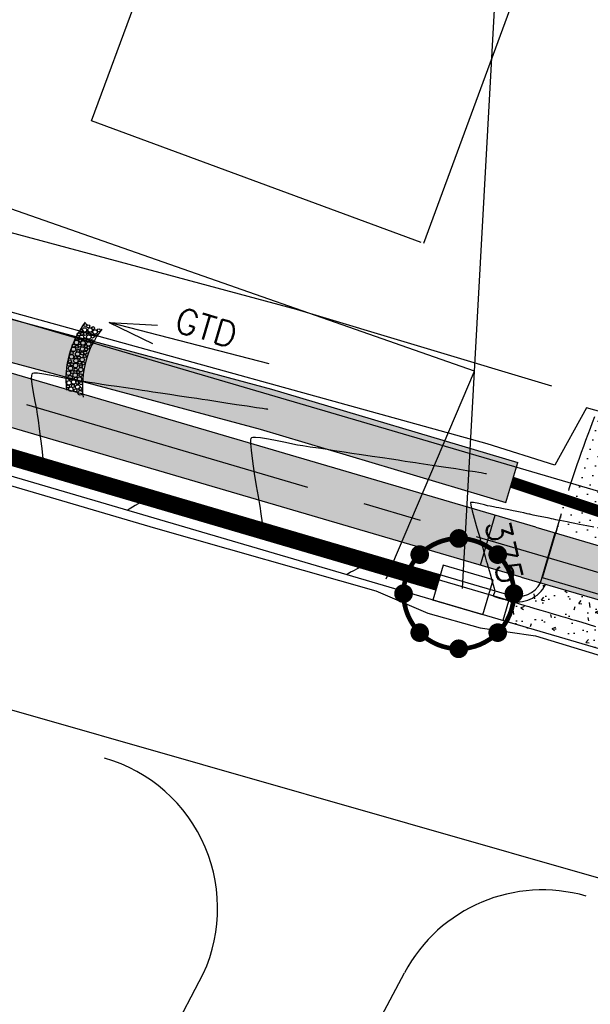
# Model space of a CAD drawing. Header units: feet. Extents: x 2087242 to 2092707, y 861919 to 865997.
# Tile 33 of 39: x 2092094 to 2092148, y 863432 to 863526. Entities that reach past the tile are written whole.
import ezdxf
from ezdxf.enums import TextEntityAlignment as Align

# ---------------------------------------------------------------- set-up
doc = ezdxf.new("R2010")
doc.units = ezdxf.units.FT
doc.header["$LTSCALE"] = 30
doc.header["$MEASUREMENT"] = 0
doc.linetypes.add('CENTER', pattern=[2, 1.25, -0.25, 0.25, -0.25])
doc.linetypes.add('HIDDEN', pattern=[0.375, 0.25, -0.125])
doc.layers.get('0').update_dxf_attribs({"color": 2})
for name, color, linetype in [('C-ANNO-TEXT-STRM', 3, 'Continuous'), ('C-DRIVEWAY', 1, 'Continuous'), ('C-DRIVEWAY-H', 1, 'Continuous'), ('C-EROS-IP', 52, 'Continuous'), ('C-EROS-SF', 2, 'SILT_FENCE'), ('C-GRADE-ESMT', 171, 'TCE'), ('C-RIPRAP', 62, 'Continuous'), ('C-STRM-PIPE', 1, 'HIDDEN'), ('C-STRM-STRC', 4, 'Continuous'), ('C-TOPO-MAJR-ORIG', 2, 'Continuous'), ('C-TOPO-MINR-ORIG', 1, 'Continuous'), ('C-TOPO-TXT', 2, 'Continuous'), ('GIS-BUILDING', 252, 'Continuous'), ('GIS-DRIVEWAY', 252, 'Continuous'), ('GIS-PAINT', 252, 'Continuous'), ('LOD', 80, 'LOD'), ('P-APRONH', 62, 'Continuous'), ('P-BOC', 2, 'Continuous'), ('P-CL', 62, 'CENTER'), ('P-EOP', 2, 'Continuous'), ('P-FOC', 62, 'Continuous'), ('P-PSE', 7, 'PSE'), ('P-SW', 3, 'Continuous'), ('P-SW-H', 254, 'Continuous')]:
    doc.layers.add(name, color=color, linetype=linetype)
doc.styles.add('L100', font='simplex', dxfattribs={"height": 2})
doc.styles.add('L80', font='simplex.shx', dxfattribs={"height": 2.4})
doc.styles.add('LINE', font='simplex.shx', dxfattribs={"height": 0.9})
doc.styles.get("Standard").update_dxf_attribs({"font": 'simplex.shx'})
doc.linetypes.add('LOD', pattern='A,1,-0.4,["LOD",Standard,S=0.12,R=0,X=-0.375,Y=-0.06],0', length=1.4)
doc.linetypes.add('PSE', pattern='A,0.5,-0.2,["PSE",LINE,S=0.1,R=0,X=-0.1,Y=-0.05],-0.25', length=0.95)
doc.linetypes.add('SILT_FENCE', pattern='A,0.5,-0.2,["SF",LINE,S=0.1,R=0,X=-0.1,Y=-0.05],-0.2', length=0.9)
doc.linetypes.add('TCE', pattern='A,0.5,-0.2,["TCE",LINE,S=0.1,R=0,X=-0.1,Y=-0.05],-0.25', length=0.95)

# ---------------------------------------------------------------- blocks, each defined once
blk = doc.blocks.new('pbox')
for p, q in [((2.5, 2.5), (-2.5, 2.5)), ((-2.5, 2.5), (-2.5, -1)), ((2.5, -1), (2.5, 2.5)), ((2.5, -1), (-2.5, -1))]:
    blk.add_line(p, q)
blk = doc.blocks.new('Stormip')
for points, const_width in [([(-0.448, 5.297, 1), (0.448, 5.297, 1)], 0.896), ([(-5.3, 0, 1), (5.3, 0, 1)], 0.448), ([(-4.193, 3.746, 1), (-3.298, 3.746, 1)], 0.896), ([(3.298, 3.746, 1), (4.193, 3.746, 1)], 0.896), ([(-5.745, 0, 1), (-4.849, 0, 1)], 0.896), ([(4.849, 0, 1), (5.745, 0, 1)], 0.896), ([(-4.193, -3.746, 1), (-3.298, -3.746, 1)], 0.896), ([(3.298, -3.746, 1), (4.193, -3.746, 1)], 0.896), ([(-0.448, -5.297, 1), (0.448, -5.297, 1)], 0.896)]:
    blk.add_lwpolyline(points, format="xyb", close=True, dxfattribs=dict(const_width=const_width))
for centre in [(0, 5.297), (-3.746, 3.746), (3.746, 3.746), (-5.297, 0), (5.297, 0), (-3.746, -3.746), (3.746, -3.746), (0, -5.297)]:
    blk.add_circle(centre, 0.795)

msp = doc.modelspace()

# ---------------------------------------------------------------- hatches: boundary and pattern name
at = {"layer": 'C-DRIVEWAY-H'}
h = msp.add_hatch(dxfattribs=at)
h.set_pattern_fill('DOTS', color=256, scale=15, angle=254)
h.set_pattern_definition([(254, (110.4222, -32.4042), (0.7719778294, -0.70900144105), [0, -0.9375])])
h.paths.add_polyline_path([(2092164.493, 863471.599), (2092167.665, 863482.406), (2092148.474, 863488.038), (2092145.302, 863477.231)])
at = {"layer": 'C-RIPRAP', "linetype": 'ByBlock'}
h = msp.add_hatch(dxfattribs=at)
h.set_pattern_fill('GRAVEL', color=256, scale=3.3333)
h.set_pattern_definition([(0, (2092101.153, 863492.84), (3.3333, 3.3333), [1, -2.3333]), (0, (2092103.153, 863493.1732), (3.3333, 3.3333), [0.83332, -2.49998]), (0, (2092102.9864, 863493.34), (3.3333, 3.3333), [0.66666, -2.66664]), (0, (2092101.9865, 863494.1732), (3.3333, 3.3333), [0.5, -0.5, 0.66666, -1.66665]), (0, (2092101.9865, 863494.34), (3.3333, 3.3333), [0.66666, -0.16667, 0.83332, -1.66665]), (0, (2092100.4865, 863495.0065), (3.3333, 3.3333), [0.83332, -2.49998]), (0, (2092103.653, 863495.1732), (3.3333, 3.3333), [0.83332, -2.49998]), (90, (2092100.4865, 863493.5065), (-3.3333, 3.3333), [0.5, -2.8333]), (90, (2092100.9865, 863496.0065), (-3.3333, 3.3333), [0.33333, -2.99997]), (90, (2092101.153, 863492.84), (-3.3333, 3.3333), [0.5, -2.8333]), (90, (2092101.4865, 863495.8398), (-3.3333, 3.3333), [0.16667, -3.16663]), (90, (2092101.653, 863494.5065), (-3.3333, 3.3333), [0.5, -2.8333]), (90, (2092101.9865, 863493.34), (-3.3333, 3.3333), [0.83332, -2.49998]), (90, (2092102.3198, 863495.673), (-3.3333, 3.3333), [0.5, -2.8333]), (90, (2092102.653, 863494.34), (-3.3333, 3.3333), [0.66666, -2.66664]), (90, (2092102.8198, 863494.34), (-3.3333, 3.3333), [0.66666, -2.66664]), (90, (2092103.153, 863492.84), (-3.3333, 3.3333), [0.33333, -2.99997]), (90, (2092103.653, 863493.34), (-3.3333, 3.3333), [0.83332, -2.49998]), (45, (2092100.8198, 863493.1732), (4e-16, 3.3333), [1.4142, -3.2998]), (45, (2092101.1531, 863493.3399), (4e-16, 3.3333), [0.7071, -4.0069]), (45, (2092102.653, 863495.1732), (4e-16, 3.3333), [0.9428, -3.7712]), (45, (2092102.653, 863495.3398), (4e-16, 3.3333), [0.7071, -4.0069]), (135, (2092101.4865, 863495.0065), (-3.3333, 4e-16), [0.2357, -4.4783]), (135, (2092100.8198, 863493.1732), (-3.3333, 4e-16), [0.4714, -4.2426]), (135, (2092101.8198, 863494.1732), (-3.3333, 4e-16), [0.4714, -4.2426]), (135, (2092102.653, 863495.0065), (-3.3333, 4e-16), [0.4714, -4.2426]), (135, (2092103.653, 863495.6732), (-3.3333, 4e-16), [0.7071, -4.0069]), (135, (2092103.653, 863495.5065), (-3.3333, 4e-16), [0.4714, -4.2426]), (135, (2092103.4864, 863495.8398), (-3.3333, 4e-16), [0.4714, -4.2426]), (135, (2092102.4864, 863492.8399), (-3.3333, 4e-16), [0.7071, -4.0069]), (26.565, (2092103.4864, 863494.8398), (3.3333, 1e-09), [0.37266, -7.08082]), (26.565, (2092102.6531, 863494.0065), (3.3333, 1e-09), [0.37266, -7.08082]), (26.565, (2092101.4865, 863495.0065), (3.3333, 1e-09), [0.74533, -6.70816]), (26.565, (2092101.6531, 863495.8398), (3.3333, 1e-09), [0.74533, -6.70816]), (26.565, (2092101.6531, 863495.0065), (3.3333, 1e-09), [0.74533, -6.70816]), (26.565, (2092103.6531, 863495.6732), (3.3333, 1e-09), [0.74533, -6.70816]), (26.565, (2092100.4865, 863494.0065), (3.3333, 1e-09), [1.11802, -6.33546]), (26.565, (2092100.4865, 863494.1732), (3.3333, 1e-09), [1.11802, -6.33546]), (26.565, (2092100.4865, 863495.5065), (3.3333, 1e-09), [1.11802, -6.33546]), (63.435, (2092102.1531, 863495.3398), (2e-10, 3.3333), [0.37266, -7.08082]), (63.435, (2092103.6531, 863495.1732), (2e-10, 3.3333), [0.37266, -4.47218, 0.74533, -1.86331]), (63.435, (2092103.3198, 863494.8398), (2e-10, 3.3333), [0.74533, -6.70816]), (63.435, (2092101.3198, 863495.1732), (2e-10, 3.3333), [0.74533, -6.70816]), (63.435, (2092101.1531, 863495.1732), (2e-10, 3.3333), [0.74533, -6.70816]), (63.435, (2092102.3198, 863495.5065), (2e-10, 3.3333), [1.11802, -6.33546]), (116.565, (2092101.4865, 863494.6732), (-1e-09, 3.3333), [0.37266, -7.08082]), (116.565, (2092103.6531, 863494.3398), (-1e-09, 3.3333), [0.37266, -7.08082]), (116.565, (2092102.9864, 863493.3399), (-1e-09, 3.3333), [0.74533, -6.70816]), (116.565, (2092102.8198, 863493.5065), (-1e-09, 3.3333), [0.74533, -6.70816]), (116.565, (2092103.1531, 863495.8398), (-1e-09, 3.3333), [0.74533, -6.70816]), (116.565, (2092100.4865, 863494.1732), (-1e-09, 3.3333), [0.74533, -6.70816]), (116.565, (2092102.1531, 863492.8399), (-1e-09, 3.3333), [1.11802, -6.33546]), (153.435, (2092103.3198, 863494.8398), (-3.3333, 2e-10), [0.74533, -6.70816]), (153.435, (2092103.4864, 863494.6732), (-3.3333, 2e-10), [0.74533, -6.70816]), (153.435, (2092100.9865, 863493.0065), (-3.3333, 2e-10), [0.37266, -7.08082]), (153.435, (2092101.9865, 863494.3398), (-3.3333, 2e-10), [0.37266, -7.08082]), (153.435, (2092102.6531, 863495.3398), (-3.3333, 2e-10), [0.37266, -7.08082])])
h.paths.add_polyline_path([(2092060.487, 863505.987), (2092059.449, 863502.124), (2092116.783, 863486.724), (2092140.382, 863479.693), (2092141.524, 863483.527), (2092117.873, 863490.573)])
at = {"layer": 'P-APRONH'}
h = msp.add_hatch(dxfattribs=at)
h.set_pattern_fill('AR-CONC', color=256, scale=0.5)
h.set_pattern_definition([(50, (-53.037, -9.8962), (3.586300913, -0.313760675), [0.375, -4.125]), (355, (-53.037, -9.896), (-0.693756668, 3.7609606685), [0.3, -3.3]), (100.4514, (-52.7383, -9.9223), (2.8925469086, 3.4471977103), [0.31870095, -3.50571056]), (46.1842, (-53.037, -8.896), (5.336205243, -0.827595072), [0.5625, -6.1875]), (96.6356, (-52.5924, -8.965), (4.673313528, 4.870589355), [0.47805144, -5.258565]), (351.1842, (-53.037, -8.896), (4.673309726, 4.870593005), [0.45, -4.95]), (21, (-52.537, -9.1462), (2.9845352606, -2.0130944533), [0.375, -4.125]), (326, (-52.537, -9.146), (1.2165766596, 3.625750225), [0.3, -3.3]), (71.4514, (-52.2884, -9.314), (4.201113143, 1.6126524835), [0.31870095, -3.50571056]), (37.5, (-53.0371, -9.8962), (0.0607992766, 1.66446926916), [0, -3.26, 0, -3.35, 0, -3.3125]), (7.5, (-53.0371, -9.8962), (1.3153476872, 1.9720585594), [0, -1.91, 0, -3.185, 0, -1.2625]), (327.5, (-54.1521, -9.8962), (2.6691121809, -0.1127743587), [0, -1.25, 0, -3.9, 0, -5.175]), (317.5, (-54.6521, -9.8962), (2.9159308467, 0.5005249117), [0, -1.625, 0, -2.59, 0, -3.675])])
h.paths.add_polyline_path([(2092144.193, 863471.824), (2092143.705, 863471.968, -0.356394), (2092140.792, 863470.738), (2092140.651, 863470.259, 0.365977)])
h.paths.add_polyline_path([(2092162.505, 863466.451), (2092144.193, 863471.824, -0.365977), (2092140.651, 863470.259), (2092140.088, 863468.34), (2092164.076, 863461.3), (2092164.639, 863463.219, -0.365977)])
h.paths.add_polyline_path([(2092162.993, 863466.308), (2092162.505, 863466.451, 0.365977), (2092164.639, 863463.219), (2092164.78, 863463.699, -0.356394)])
at = {"layer": 'P-SW-H', "linetype": 'ByBlock'}
h = msp.add_hatch(color=256, dxfattribs=at)
h.dxf.hatch_style = 1
edge = h.paths.add_edge_path()
edge.add_arc((2092118.632, 864517.719), 993, 252.886871, 254.539605, ccw=False)
edge.add_line((2091826.432, 863568.683), (2091813.279, 863572.733))
edge.add_arc((2092104.743, 864519.379), 990.5, 250.408584, 252.886871, ccw=False)
edge.add_arc((2091805.311, 863678.077), 97.5, 235.46954, 250.40858, ccw=False)
edge.add_line((2091750.043, 863597.754), (2091730.892, 863610.932))
edge.add_line((2091730.892, 863610.932), (2091727.737, 863607.033))
edge.add_line((2091727.737, 863607.033), (2091747.209, 863593.635))
edge.add_arc((2091805.311, 863678.077), 102.5, 235.46954, 250.40858)
edge.add_arc((2092104.743, 864519.379), 995.5, 250.408584, 252.886871)
edge.add_line((2091811.808, 863567.955), (2091824.961, 863563.905))
edge.add_arc((2092118.632, 864517.719), 998, 252.886871, 254.539605)
edge.add_line((2091852.593, 863555.832), (2091876.556, 863549.204))
edge.add_line((2091876.556, 863549.204), (2091877.95, 863546.743))
edge.add_line((2091877.95, 863546.743), (2091892.52, 863542.714))
edge.add_line((2091892.52, 863542.714), (2091894.98, 863544.108))
edge.add_line((2091894.98, 863544.108), (2091925.291, 863535.725))
edge.add_line((2091925.291, 863535.725), (2091934.357, 863533.174))
edge.add_line((2091934.357, 863533.174), (2091935.711, 863537.987))
edge.add_line((2091935.711, 863537.987), (2091926.624, 863540.544))
edge.add_line((2091926.624, 863540.544), (2091897.043, 863548.725))
edge.add_line((2091897.043, 863548.725), (2091892.122, 863545.936))
edge.add_line((2091892.122, 863545.936), (2091879.948, 863549.303))
edge.add_line((2091879.948, 863549.303), (2091877.159, 863554.225))
edge.add_line((2091877.159, 863554.225), (2091853.926, 863560.651))
edge = h.paths.add_edge_path()
edge.add_line((2092024.309, 863512.216), (2091958.8, 863531.44))
edge.add_line((2091958.8, 863531.44), (2091957.444, 863526.627))
edge.add_line((2091957.444, 863526.627), (2092022.901, 863507.419))
edge.add_line((2092022.901, 863507.419), (2092052.744, 863498.661))
edge.add_line((2092052.744, 863498.661), (2092141.835, 863472.517))
edge.add_line((2092141.835, 863472.517), (2092164.864, 863465.759))
edge.add_line((2092164.864, 863465.759), (2092274.515, 863433.581))
edge.add_line((2092274.515, 863433.581), (2092289.866, 863429.076))
edge.add_line((2092289.866, 863429.076), (2092336.778, 863415.309))
edge.add_arc((2092055.899, 862458.171), 997.5, 70.770449, 73.645307, ccw=False)
edge.add_line((2092384.429, 863400.017), (2092491.536, 863362.657))
edge.add_line((2092491.536, 863362.657), (2092498.284, 863359.85))
edge.add_line((2092498.284, 863359.85), (2092519.475, 863351.037))
edge.add_line((2092519.475, 863351.037), (2092532.285, 863345.709))
edge.add_line((2092532.285, 863345.709), (2092580.359, 863325.175))
edge.add_line((2092580.359, 863325.175), (2092607.086, 863313.759))
edge.add_line((2092607.086, 863313.759), (2092622.078, 863307.355))
edge.add_line((2092622.078, 863307.355), (2092624.662, 863304.931))
edge.add_arc((2092625.786, 863319.889), 15, 265.7024, 317.12516)
edge.add_line((2092636.778, 863309.683), (2092624.042, 863311.954))
edge.add_line((2092624.042, 863311.954), (2092609.05, 863318.357))
edge.add_line((2092609.05, 863318.357), (2092582.772, 863329.581))
edge.add_line((2092582.772, 863329.581), (2092534.227, 863350.317))
edge.add_line((2092534.227, 863350.317), (2092521.395, 863355.653))
edge.add_line((2092521.395, 863355.653), (2092499.899, 863364.594))
edge.add_line((2092499.899, 863364.594), (2092493.321, 863367.33))
edge.add_line((2092493.321, 863367.33), (2092386.076, 863404.738))
edge.add_arc((2092055.899, 862458.171), 1002.5, 70.770449, 73.645307)
edge.add_line((2092338.186, 863420.107), (2092291.274, 863433.873))
edge.add_line((2092291.274, 863433.873), (2092275.923, 863438.378))
edge.add_line((2092275.923, 863438.378), (2092166.272, 863470.556))
edge.add_line((2092166.272, 863470.556), (2092143.243, 863477.314))
edge.add_line((2092143.243, 863477.314), (2092054.152, 863503.459))
edge.add_line((2092054.152, 863503.459), (2092024.309, 863512.216))

# ---------------------------------------------------------------- linework, layer by layer
at = {"layer": 'C-ANNO-TEXT-STRM'}
msp.add_line((2092136.208, 863471.437), (2092140.278, 863545.291), dxfattribs=at)
at = {"layer": 'C-DRIVEWAY'}
for p, q in [((2092143.895, 863472.433), (2092145.715, 863478.636)), ((2092163.085, 863466.802), (2092143.895, 863472.433))]:
    msp.add_line(p, q, dxfattribs=at)
at = {"layer": 'C-DRIVEWAY', "linetype": 'HIDDEN', "flags": 128}
msp.add_lwpolyline([(2092148.894, 863487.915, 0.022303), (2092145.715, 863478.636), (2092145.162, 863476.751)], format="xyb", dxfattribs=at)
at = {"layer": 'C-EROS-IP'}
for p, q in [((2092117.651, 863493.01), (2092102.269, 863496.948)), ((2092102.269, 863496.948), (2092106.449, 863494.94)), ((2092102.269, 863496.948), (2092106.9, 863496.701))]:
    msp.add_line(p, q, dxfattribs=at)
at = {"layer": 'C-EROS-IP', "color": 1}
for centre, radius in [((2092099.982, 863496.715), 0.146), ((2092100.263, 863496.598), 0.146), ((2092100.73, 863496.42), 0.146), ((2092099.186, 863495.425), 0.146), ((2092099.344, 863495.83), 0.146), ((2092099.622, 863495.543), 0.215), ((2092099.618, 863496.173), 0.146), ((2092099.68, 863495.878), 0.146), ((2092099.903, 863496.25), 0.215), ((2092099.948, 863495.857), 0.146), ((2092100.229, 863495.947), 0.146), ((2092100.315, 863495.563), 0.215), ((2092100.452, 863496.249), 0.215), ((2092100.614, 863495.864), 0.146), ((2092100.689, 863495.61), 0.146), ((2092100.912, 863496.05), 0.215), ((2092101.012, 863495.754), 0.146), ((2092101.279, 863496.214), 0.146), ((2092098.863, 863494.733), 0.146), ((2092099.134, 863495.042), 0.215), ((2092099.172, 863494.63), 0.146), ((2092099.44, 863494.746), 0.146), ((2092099.488, 863495.233), 0.146), ((2092099.704, 863494.418), 0.215), ((2092099.759, 863494.994), 0.215), ((2092099.955, 863495.329), 0.146), ((2092100.037, 863494.684), 0.146), ((2092100.222, 863495.24), 0.146), ((2092100.301, 863494.905), 0.215), ((2092100.27, 863494.561), 0.146), ((2092100.593, 863495.185), 0.146), ((2092098.654, 863493.67), 0.215), ((2092098.678, 863494.04), 0.146), ((2092098.846, 863494.384), 0.215), ((2092099.049, 863493.642), 0.146), ((2092099.244, 863493.931), 0.215), ((2092099.296, 863494.245), 0.146), ((2092099.378, 863493.6), 0.146), ((2092099.673, 863494.005), 0.146), ((2092099.927, 863493.737), 0.146), ((2092099.989, 863494.06), 0.146), ((2092100.051, 863494.382), 0.146), ((2092098.396, 863492.921), 0.146), ((2092098.558, 863492.559), 0.215), ((2092098.499, 863493.23), 0.146), ((2092098.705, 863492.956), 0.146), ((2092099.038, 863492.833), 0.215), ((2092099.079, 863493.3), 0.215), ((2092099.44, 863493.1), 0.146), ((2092099.557, 863492.763), 0.146), ((2092099.684, 863493.396), 0.215), ((2092099.802, 863493.037), 0.146), ((2092098.359, 863492.099), 0.215), ((2092098.51, 863491.66), 0.215), ((2092098.733, 863492.215), 0.146), ((2092099.004, 863491.907), 0.215), ((2092099.056, 863492.427), 0.146), ((2092099.296, 863492.187), 0.146), ((2092099.546, 863492.435), 0.215), ((2092099.543, 863491.899), 0.146), ((2092098.314, 863490.822), 0.146), ((2092098.414, 863491.166), 0.215), ((2092098.853, 863491.248), 0.215), ((2092098.788, 863490.87), 0.146), ((2092099.069, 863491.576), 0.146), ((2092099.244, 863490.775), 0.215), ((2092099.207, 863491.165), 0.146), ((2092099.423, 863491.516), 0.215), ((2092099.564, 863491.137), 0.146), ((2092098.599, 863490.555), 0.215), ((2092099.035, 863490.444), 0.146), ((2092099.492, 863490.212), 0.215), ((2092099.522, 863490.602), 0.146)]:
    msp.add_circle(centre, radius, dxfattribs=at)
for centre in [(2092107.153, 863491.488), (2092108.747, 863490.827)]:
    msp.add_arc(centre, 9.043, 142.53766, 186.54497, dxfattribs=at)
at = {"layer": 'C-EROS-SF', "flags": 128}
msp.add_lwpolyline([(2092052.744, 863498.661, 0.356394), (2092054.531, 863496.052), (2092131.01, 863473.609)], format="xyb", dxfattribs=at)
at = {"layer": 'C-GRADE-ESMT', "ltscale": 0.75, "flags": 128}
msp.add_lwpolyline([(2092012.703, 863529.079), (2092029.741, 863524.084), (2092032.232, 863532.572), (2092068.694, 863521.872), (2092066.037, 863512.818), (2092120.246, 863498.242), (2092144.769, 863490.879)], dxfattribs=at)
at = {"layer": 'C-RIPRAP', "linetype": 'ByBlock'}
msp.add_line((2092140.382, 863479.693, 371), (2092141.524, 863483.527, 371), dxfattribs=at)
at = {"layer": 'C-RIPRAP', "linetype": 'ByBlock', "elevation": 371, "flags": 128}
for points in [[(2092060.487, 863505.987), (2092117.873, 863490.573), (2092141.524, 863483.527)], [(2092059.449, 863502.124), (2092116.783, 863486.724), (2092140.382, 863479.693)]]:
    msp.add_lwpolyline(points, dxfattribs=at)
at = {"layer": 'C-STRM-PIPE', "color": 1, "linetype": 'Continuous'}
for p, q in [((2092134.07, 863472.711), (2091996.12, 863513.193)), ((2092133.648, 863471.272), (2091995.698, 863511.754)), ((2092171.23, 863471.995), (2092141.109, 863482.086)), ((2092170.914, 863471.046), (2092140.787, 863481.138))]:
    msp.add_line(p, q, dxfattribs=at)
at = {"layer": 'C-STRM-PIPE', "flags": 128}
for points, const_width in [([(2092133.859, 863471.991), (2091995.909, 863512.474)], 1.5), ([(2092171.073, 863471.52), (2092140.953, 863481.61)], 1)]:
    msp.add_lwpolyline(points, dxfattribs=dict(at, const_width=const_width))
at = {"layer": 'C-TOPO-MAJR-ORIG', "color": 2, "linetype": 'Continuous', "lineweight": -3, "elevation": 375}
msp.add_lwpolyline([(2092148.827, 863477.307), (2092148.158, 863477.44), (2092147.44, 863477.581), (2092146.838, 863477.7), (2092146.518, 863477.763), (2092146.261, 863477.814), (2092145.891, 863477.887), (2092145.541, 863477.956), (2092145.343, 863477.995), (2092145.171, 863478.031), (2092144.938, 863478.078), (2092144.766, 863478.114), (2092144.522, 863478.164), (2092144.029, 863478.266), (2092143.459, 863478.383), (2092142.985, 863478.48), (2092142.779, 863478.523), (2092142.679, 863478.546), (2092142.578, 863478.569), (2092142.419, 863478.605), (2092142.087, 863478.681), (2092141.75, 863478.758), (2092141.576, 863478.797), (2092141.426, 863478.827), (2092141.275, 863478.855), (2092141.08, 863478.893), (2092140.652, 863478.975), (2092140.139, 863479.073), (2092139.687, 863479.16), (2092139.446, 863479.207), (2092139.199, 863479.254), (2092138.867, 863479.318), (2092138.62, 863479.365), (2092138.316, 863479.442), (2092137.782, 863479.575), (2092137.255, 863479.681), (2092136.972, 863479.677), (2092136.992, 863479.421), (2092137.124, 863478.869), (2092137.319, 863478.168), (2092137.526, 863477.466), (2092137.694, 863476.912), (2092137.773, 863476.652), (2092137.832, 863476.44), (2092137.912, 863476.156), (2092137.971, 863475.944), (2092138.043, 863475.691), (2092138.146, 863475.32), (2092138.224, 863475.044), (2092138.288, 863474.816), (2092138.389, 863474.455), (2092138.493, 863474.083), (2092138.566, 863473.824), (2092138.666, 863473.473), (2092138.854, 863472.822), (2092139.065, 863472.081), (2092139.237, 863471.462), (2092139.309, 863471.175), (2092139.266, 863471.027), (2092139.192, 863470.83), (2092139.17, 863470.701), (2092139.361, 863470.624), (2092139.755, 863470.508), (2092140.143, 863470.402), (2092140.319, 863470.355), (2092140.377, 863470.338), (2092140.586, 863470.276), (2092141.086, 863470.128), (2092141.688, 863469.95), (2092142.206, 863469.797), (2092142.45, 863469.724), (2092142.578, 863469.686), (2092142.751, 863469.635), (2092142.879, 863469.597), (2092143.143, 863469.519), (2092143.716, 863469.349), (2092144.406, 863469.145), (2092145.018, 863468.964), (2092145.362, 863468.862), (2092145.64, 863468.779), (2092146.038, 863468.662), (2092146.435, 863468.544), (2092146.714, 863468.461), (2092147.005, 863468.375), (2092147.559, 863468.211), (2092148.259, 863468.004), (2092148.989, 863467.787)], dxfattribs=at)
at = {"layer": 'C-TOPO-MINR-ORIG', "color": 1, "linetype": 'Continuous', "lineweight": -3}
for points, elevation in [([(2092117.522, 863488.62), (2092117.472, 863488.627), (2092117.328, 863488.649), (2092117.011, 863488.697), (2092116.433, 863488.784), (2092115.529, 863488.92), (2092114.512, 863489.073), (2092113.478, 863489.229), (2092112.521, 863489.373), (2092111.737, 863489.491), (2092111.221, 863489.569), (2092110.68, 863489.65), (2092109.917, 863489.765), (2092109.023, 863489.9), (2092108.09, 863490.04), (2092107.208, 863490.173), (2092106.469, 863490.285), (2092105.963, 863490.361), (2092105.458, 863490.437), (2092104.729, 863490.547), (2092103.877, 863490.675), (2092103.002, 863490.807), (2092102.204, 863490.927), (2092101.583, 863491.021), (2092101.241, 863491.072), (2092100.894, 863491.124), (2092100.398, 863491.199), (2092099.851, 863491.282), (2092099.355, 863491.356), (2092099.008, 863491.409), (2092098.585, 863491.496), (2092097.826, 863491.662), (2092096.903, 863491.853), (2092095.988, 863492.015), (2092095.377, 863492.086), (2092095.047, 863492.088), (2092094.909, 863492.058), (2092094.869, 863492.032), (2092094.842, 863491.994), (2092094.807, 863491.87), (2092094.797, 863491.58), (2092094.845, 863491.044), (2092094.974, 863490.23), (2092095.134, 863489.384), (2092095.282, 863488.639), (2092095.371, 863488.13), (2092095.442, 863487.581), (2092095.552, 863486.741), (2092095.678, 863485.782), (2092095.795, 863484.876), (2092095.881, 863484.194), (2092095.914, 863483.909), (2092095.865, 863483.726), (2092095.817, 863483.578), (2092095.792, 863483.502), (2092095.773, 863483.429), (2092095.982, 863483.364), (2092096.456, 863483.224), (2092096.977, 863483.07), (2092097.324, 863482.968), (2092097.616, 863482.881), (2092098.032, 863482.757), (2092098.447, 863482.634), (2092098.739, 863482.547), (2092099.048, 863482.455), (2092099.642, 863482.278), (2092100.393, 863482.055), (2092101.176, 863481.821), (2092101.867, 863481.616), (2092102.338, 863481.476), (2092102.851, 863481.332), (2092103.641, 863481.118), (2092104.544, 863480.87), (2092105.395, 863480.626), (2092105.928, 863480.459), (2092106.187, 863480.363), (2092106.272, 863480.318), (2092106.284, 863480.301), (2092106.277, 863480.276), (2092106.206, 863480.204), (2092105.99, 863480.056), (2092105.583, 863479.82), (2092105.064, 863479.541), (2092104.768, 863479.383), (2092104.528, 863479.237), (2092104.209, 863479.044), (2092104.013, 863478.926)], 373), ([(2092138.517, 863482.423), (2092138.498, 863482.427), (2092138.427, 863482.44), (2092138.266, 863482.471), (2092138.012, 863482.519), (2092137.776, 863482.563), (2092137.433, 863482.615), (2092136.635, 863482.736), (2092135.56, 863482.898), (2092134.386, 863483.074), (2092133.289, 863483.239), (2092132.45, 863483.365), (2092132.043, 863483.426), (2092131.692, 863483.479), (2092131.191, 863483.555), (2092130.689, 863483.63), (2092130.338, 863483.683), (2092130.025, 863483.73), (2092129.384, 863483.827), (2092128.518, 863483.958), (2092127.528, 863484.107), (2092126.52, 863484.259), (2092125.594, 863484.398), (2092124.856, 863484.509), (2092124.407, 863484.577), (2092123.907, 863484.652), (2092123.197, 863484.759), (2092122.382, 863484.882), (2092121.567, 863485.005), (2092120.857, 863485.112), (2092120.357, 863485.187), (2092119.903, 863485.276), (2092119.222, 863485.426), (2092118.415, 863485.601), (2092117.581, 863485.768), (2092116.82, 863485.889), (2092116.331, 863485.93), (2092116.067, 863485.916), (2092115.952, 863485.882), (2092115.915, 863485.856), (2092115.892, 863485.82), (2092115.862, 863485.687), (2092115.854, 863485.353), (2092115.901, 863484.699), (2092116.029, 863483.648), (2092116.206, 863482.464), (2092116.401, 863481.285), (2092116.582, 863480.246), (2092116.719, 863479.484), (2092116.779, 863479.138), (2092116.822, 863478.824), (2092116.884, 863478.371), (2092116.939, 863477.95), (2092116.96, 863477.733), (2092116.925, 863477.589), (2092116.867, 863477.403), (2092116.836, 863477.309), (2092116.819, 863477.253), (2092116.95, 863477.214), (2092117.209, 863477.137), (2092117.401, 863477.08), (2092117.56, 863477.033), (2092117.773, 863476.969), (2092117.932, 863476.922), (2092118.168, 863476.852), (2092118.722, 863476.687), (2092119.485, 863476.46), (2092120.346, 863476.204), (2092121.194, 863475.951), (2092121.92, 863475.735), (2092122.415, 863475.588), (2092122.936, 863475.442), (2092123.733, 863475.225), (2092124.677, 863474.968), (2092125.637, 863474.7), (2092126.486, 863474.45), (2092126.997, 863474.284), (2092127.24, 863474.188), (2092127.319, 863474.142), (2092127.331, 863474.125), (2092127.325, 863474.101), (2092127.264, 863474.032), (2092127.075, 863473.892), (2092126.695, 863473.659), (2092126.143, 863473.351), (2092125.667, 863473.099), (2092125.442, 863472.981), (2092125.32, 863472.908), (2092125.159, 863472.81), (2092125.059, 863472.75)], 374)]:
    msp.add_lwpolyline(points, dxfattribs=dict(at, elevation=elevation))
at = {"layer": 'GIS-BUILDING'}
for p, q in [((2092100.581, 863516.322), (2092113.135, 863550.349)), ((2092145.018, 863538.586), (2092132.464, 863504.559)), ((2092132.25, 863504.638), (2092100.581, 863516.322))]:
    msp.add_line(p, q, dxfattribs=at)
at = {"layer": 'GIS-DRIVEWAY'}
for p, q in [((2092137.348, 863492.292), (2092079.833, 863512.428)), ((2092128.89, 863472.36), (2092137.348, 863492.292)), ((2092113.608, 863402.531), (2092130.648, 863434.534)), ((2092098.603, 863410.521), (2092110.932, 863433.676))]:
    msp.add_line(p, q, dxfattribs=at)
for centre, start, end in [((2092097.692, 863440.726), 331.9665, 74.02068), ((2092143.888, 863427.484), 73.81942, 151.9665)]:
    msp.add_arc(centre, 15, start, end, dxfattribs=at)
at = {"layer": 'GIS-PAINT'}
msp.add_line((2091862.069, 863525.881), (2092155.153, 863441.955), dxfattribs=at)
at = {"layer": 'LOD', "linetype": 'LOD', "flags": 128}
msp.add_lwpolyline([(2091611.803, 863625.785), (2091716.729, 863594.485), (2091725.088, 863591.781), (2091727.929, 863590.107), (2091732.624, 863588.47), (2091736.738, 863587.56), (2091765.966, 863577.593), (2091793.052, 863568.321), (2091809.465, 863563.22), (2091812.597, 863561.656), (2091817.352, 863560.149), (2091821.413, 863559.801), (2091849.321, 863551.435), (2091875.861, 863543.978), (2091902.531, 863536.456), (2091923.231, 863530.751), (2091952.484, 863522.445), (2091985.733, 863512.673), (2092005.789, 863507.029), (2092008.881, 863505.026), (2092013.579, 863503.652), (2092019.194, 863503.136), (2092053.714, 863492.788), (2092106.733, 863477.205), (2092127.886, 863471.185), (2092132.892, 863469.062), (2092137.899, 863467.647), (2092143.21, 863466.889), (2092171.624, 863458.228), (2092199.017, 863450.202), (2092224.044, 863442.821), (2092244.957, 863436.51), (2092272.42, 863428.125), (2092291.872, 863422.154), (2092321.12, 863412.374), (2092351.208, 863402.593), (2092381.843, 863392.169), (2092405.67, 863383.783), (2092433.123, 863374.615), (2092467.006, 863363.26), (2092485.28, 863357.031), (2092502.209, 863351.298), (2092514.959, 863346.769), (2092530.561, 863340.613), (2092550.348, 863331.882), (2092563.03, 863326.475), (2092575.168, 863321.822), (2092586.433, 863316.979), (2092603.646, 863309.538), (2092618.398, 863303.431), (2092622.824, 863301.816), (2092627.602, 863301.816), (2092632.028, 863302.588), (2092635.399, 863304.343), (2092638.912, 863307.361), (2092641.302, 863310.239), (2092643.83, 863315.083), (2092645.867, 863320.068), (2092642.004, 863321.542), (2092639.827, 863316.769), (2092638.352, 863313.188), (2092636.523, 863311.012), (2092630.06, 863311.643), (2092624.441, 863312.837), (2092610.248, 863319.085), (2092611.935, 863330.387), (2092588.891, 863340.215), (2092582.921, 863335.652), (2092546.626, 863351.32), (2092536.697, 863357.345), (2092532.529, 863361.155), (2092531.853, 863375.11), (2092502.376, 863384.849), (2092498.562, 863382.988), (2092495.709, 863379.039), (2092487.655, 863382.395), (2092487.136, 863394.075), (2092454.265, 863405.272), (2092450.01, 863399.034), (2092442.827, 863392.41), (2092429.961, 863398.408), (2092395.532, 863409.389), (2092300.549, 863440.254), (2092297.452, 863442.912), (2092297.932, 863446.653), (2092277.499, 863452.791), (2092275.059, 863444.451), (2092241.505, 863452.329), (2092184.328, 863469.835), (2092168.49, 863475.104), (2092168.997, 863482.928), (2092148.107, 863488.776), (2092145.075, 863483.258), (2092138.577, 863485.313), (2092093.201, 863497.866), (2092061.36, 863506.415), (2092058.096, 863508.699), (2092057.006, 863516.271), (2092028.259, 863524.458), (2092024.44, 863521.336), (2092020.01, 863521.525), (2091987.462, 863531.546), (2091974.968, 863532.055), (2091962.887, 863535.452), (2091956.579, 863537.303), (2091954.783, 863538.395), (2091929.42, 863545.493), (2091927.348, 863545.531), (2091926.516, 863545.761), (2091922.923, 863556.582), (2091914.246, 863557.113), (2091909.037, 863551.388), (2091898.417, 863556.975), (2091890.932, 863559.071), (2091890.27, 863556.87), (2091831.491, 863573.592), (2091801.627, 863583.623), (2091782.637, 863590.644), (2091772.264, 863595.292), (2091758.362, 863602.034), (2091747.313, 863607.814), (2091733.627, 863616.801), (2091729.815, 863625.34), (2091726.068, 863627.509), (2091719.823, 863630.465), (2091716.206, 863629.544), (2091711.474, 863629.216), (2091703.059, 863634.669), (2091700.167, 863635.325), (2091699.084, 863629.101), (2091699.193, 863622.8), (2091700.422, 863617.167), (2091702.227, 863611.751), (2091705.564, 863606.26), (2091708.702, 863601.971), (2091622.766, 863627.797), (2091515.229, 863662.955), (2091510.772, 863650.684), (2091542.42, 863640.837), (2091588.114, 863628.156, 0.068017)], format="xyb", close=True, dxfattribs=at)
at = {"layer": 'P-BOC', "flags": 128}
msp.add_lwpolyline([(2092140.792, 863470.738), (2092054.531, 863496.052)], dxfattribs=at)
at = {"layer": 'P-BOC'}
msp.add_arc((2092141.496, 863473.137), 2.5, 253.64531, 332.10835, dxfattribs=at)
at = {"layer": 'P-CL', "ltscale": 0.75, "flags": 128}
msp.add_lwpolyline([(2092631.535, 863306.035), (2092533.256, 863348.013), (2092492.428, 863364.993), (2092385.253, 863402.378, 0.012545), (2092337.482, 863417.708), (2091946.016, 863532.586), (2091853.259, 863558.241, -0.007212), (2091825.697, 863566.294), (2091812.543, 863570.344, -0.010814), (2091771.78, 863583.866, -0.065276), (2091748.626, 863595.695), (2091729.314, 863608.983), (2091722.868, 863615.088), (2091721.836, 863617.234), (2091704.426, 863608.39), (2091627.281, 863630.207), (2091625.189, 863636.609, -0.172673), (2091583.551, 863637.698), (2091522.634, 863661.031, 0.031059), (2091493.025, 863670.31), (2091457.367, 863679.097, -0.037127), (2091422.125, 863690.612), (2091367.955, 863712.881, -0.153261), (2091356.677, 863722.27, 0.153456), (2091354.371, 863724.187), (2091288.982, 863751.009, 0.017183), (2091282.539, 863753.397), (2091238.067, 863768.161, -0.017377), (2091231.552, 863770.579), (2090754.741, 863966.595), (2090604.599, 864028.19), (2090300.15, 864153.66, 0.00131), (2090297.725, 864154.652), (2090018.84, 864267.88), (2089563.852, 864455.937, -0.006919), (2089551.139, 864461.399), (2089476.396, 864494.742), (2089433.12, 864514.708, -0.02638), (2089201.715, 864639.436), (2089154.059, 864668.466, -0.007599), (2089141.202, 864676.568), (2089039.732, 864742.686), (2088810.159, 864898.746, -0.011223), (2088791.886, 864911.777), (2088660.934, 865009.668), (2088503.33, 865131.364), (2088410.646, 865203.559), (2088044.187, 865490.999), (2088044.187, 865490.999), (2087920.299, 865588.174), (2087916.923, 865590.792, 0.028189), (2087638.589, 865782.551), (2087572.402, 865824.582, 0.01292), (2087435.883, 865898.274), (2087241.628, 865996.737)], format="xyb", dxfattribs=at)
at = {"layer": 'P-EOP'}
for p, q in [((2092243.275, 863438.059), (2091957.543, 863521.909)), ((2092140.792, 863470.738), (2092140.088, 863468.34))]:
    msp.add_line(p, q, dxfattribs=at)
at = {"layer": 'P-FOC', "flags": 128}
msp.add_lwpolyline([(2092140.651, 863470.259), (2092054.39, 863495.572)], dxfattribs=at)
at = {"layer": 'P-FOC'}
msp.add_arc((2092141.496, 863473.137), 3, 253.64531, 334.05124, dxfattribs=at)
at = {"layer": 'P-PSE', "ltscale": 0.7, "flags": 128}
msp.add_lwpolyline([(2092019.31, 863518.894), (2092029.013, 863516.047), (2092031.073, 863515.963), (2092050.485, 863510.267), (2092052.264, 863509.224), (2092276.988, 863443.277), (2092279.027, 863442.984), (2092290.947, 863439.282), (2092292.801, 863438.636), (2092339.594, 863424.905, -0.012545), (2092387.723, 863409.459), (2092387.723, 863409.459), (2092501.758, 863369.682), (2092504.12, 863367.502), (2092522.12, 863361.373), (2092523.903, 863360.026), (2092523.903, 863360.026), (2092536.169, 863354.924), (2092589.38, 863332.196), (2092591.382, 863331.801), (2092609.866, 863323.941), (2092611.53, 863322.735), (2092628.109, 863315.654)], format="xyb", dxfattribs=at)
at = {"layer": 'P-SW'}
for p, q in [((2092143.243, 863477.314), (2092054.152, 863503.459)), ((2092141.835, 863472.517), (2092052.744, 863498.661)), ((2092137.948, 863473.657), (2092139.356, 863478.455)), ((2092143.243, 863477.314), (2092166.272, 863470.556)), ((2092143.705, 863471.968), (2092145.113, 863476.765)), ((2092141.835, 863472.517), (2092164.864, 863465.759))]:
    msp.add_line(p, q, dxfattribs=at)

# ---------------------------------------------------------------- block references
at = {"layer": 'C-EROS-IP'}
msp.add_blockref('Stormip', (2092135.842, 863470.931), dxfattribs=at)
at = {"layer": 'C-STRM-STRC', "rotation": 343.645306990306}
msp.add_blockref('pbox', (2092136.047, 863470.568), dxfattribs=at)

# ---------------------------------------------------------------- texts
at = {"layer": 'C-ANNO-TEXT-STRM', "insert": (2092111.608, 863496.468), "char_height": 2.4, "width": 38.29727, "attachment_point": 5, "rotation": 343.24967, "style": 'L100'}
msp.add_mtext('GTD', dxfattribs=at)
at = {"layer": 'C-TOPO-TXT', "style": 'L80'}
msp.add_text('375', height=2.4, rotation=283.10331, dxfattribs=at).set_placement((2092139.035, 863474.695), align=Align.CENTER)

doc.saveas('drawing.dxf')
